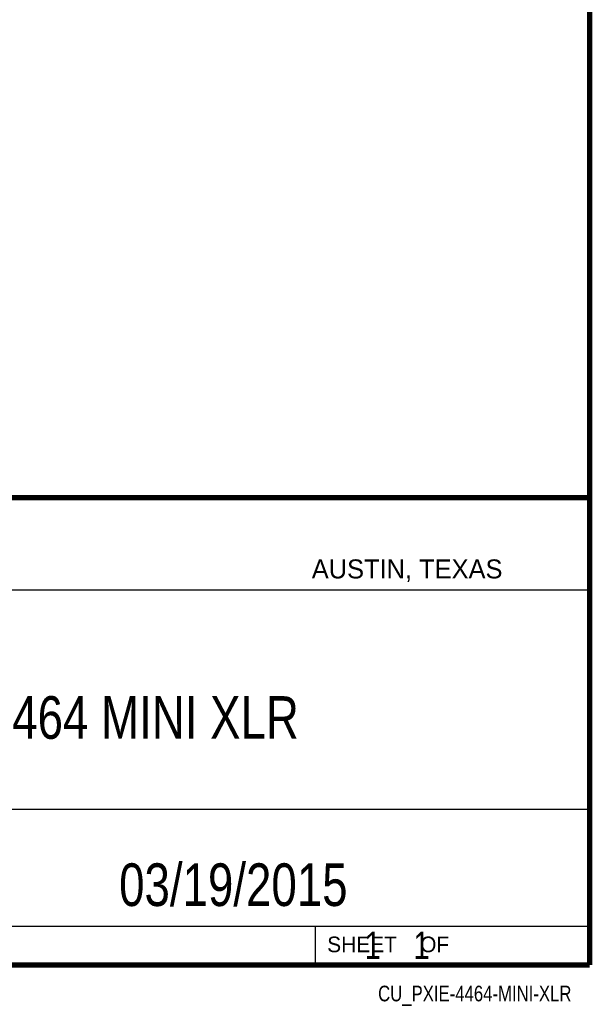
# Model space of a CAD drawing. Header units: inches. Extents: x 0.2 to 16.8, y 0.1 to 10.8.
# Tile 21 of 25: x 14.7 to 16.8, y 0.1 to 3.7. Entities that reach past the tile are written whole.
import ezdxf

# ---------------------------------------------------------------- set-up
doc = ezdxf.new("R2010")
doc.units = ezdxf.units.IN
doc.header["$LTSCALE"] = 0.935
doc.header["$MEASUREMENT"] = 0
doc.layers.get('0').update_dxf_attribs({"linetype": 'CONTINUOUS'})
doc.layers.add('DETAIL', color=7, linetype='CONTINUOUS')
doc.layers.add('NOTE', color=7, linetype='CONTINUOUS')
doc.styles.get("Standard").update_dxf_attribs({"font": 'txt', "width": 0.8})
doc.styles.add('TEXTSTYLE_2', font='txt')

msp = doc.modelspace()

# ---------------------------------------------------------------- linework, layer by layer
at = {"color": 2, "linetype": 'CONTINUOUS'}
for p, q in [((13.0652, 1.9695), (16.745, 1.9695)), ((16.745, 1.9695), (16.745, 0.2605)), ((13.0653, 1.6329), (16.75, 1.6329)), ((13.0652, 0.8295), (16.745, 0.8295)), ((13.0652, 0.4005), (16.745, 0.4005)), ((15.745, 0.4005), (15.745, 0.2605)), ((13.0652, 0.2605), (16.745, 0.2605)), ((15.7462, 0.2607), (16.7462, 0.2607)), ((15.7462, 0.2607), (15.7462, 0.2602)), ((15.7462, 0.2602), (16.7462, 0.2602)), ((16.7462, 0.2607), (16.7462, 0.2602))]:
    msp.add_line(p, q, dxfattribs=at)
at = {"color": 7, "linetype": 'CONTINUOUS', "const_width": 0.02}
for points in [[(16.75, 0.2586), (16.75, 10.7586)], [(11.4718, 1.9702), (16.75, 1.9707)], [(0.25, 0.2586), (16.75, 0.2586)]]:
    msp.add_lwpolyline(points, dxfattribs=at)

# ---------------------------------------------------------------- texts
at = {"color": 2, "linetype": 'CONTINUOUS', "attachment_point": 1, "line_spacing_factor": 0.9, "style": 'TEXTSTYLE_2'}
for s, insert, char_height, width in [('AUSTIN, TEXAS', (15.7327, 1.7441), 0.069617, 0.905021), ('SHEET    OF', (15.7892, 0.3625), 0.057262, 0.629882)]:
    msp.add_mtext(s, dxfattribs=dict(at, insert=insert, char_height=char_height, width=width))
at = {"layer": 'DETAIL', "color": 7, "linetype": 'CONTINUOUS', "insert": (15.8075, 0.3805), "char_height": 0.1, "width": 0.8, "attachment_point": 1, "line_spacing_factor": 0.9}
msp.add_mtext('    1    1', dxfattribs=at)
at = {"layer": 'DETAIL', "color": 2, "linetype": 'CONTINUOUS', "insert": (16.6837, 0.1826), "char_height": 0.057262, "width": 0.962002, "attachment_point": 3, "line_spacing_factor": 0.9}
msp.add_mtext('CU_PXIE-4464-MINI-XLR', dxfattribs=at)
at = {"layer": 'NOTE', "color": 7, "linetype": 'CONTINUOUS', "char_height": 0.15625, "attachment_point": 2, "line_spacing_factor": 0.9}
for s, insert, width in [('PXIe-4464 MINI XLR', (14.9051, 1.2432), 2.25), ('03/19/2015 ', (15.4455, 0.6307), 1.375)]:
    msp.add_mtext(s, dxfattribs=dict(at, insert=insert, width=width))

doc.saveas('drawing.dxf')
